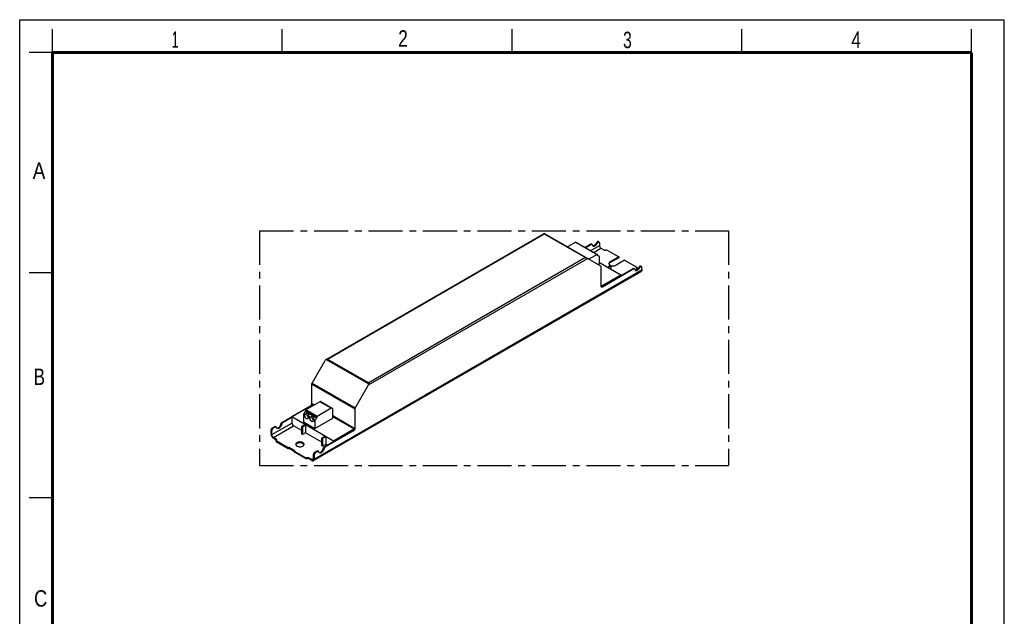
# Model space of a CAD drawing. Header units: millimetres. Extents: x 0 to 210, y 0 to 297.
# Tile 2 of 2: x 0 to 210, y 170 to 297. Entities that reach past the tile are written whole.
import ezdxf

# ---------------------------------------------------------------- set-up
doc = ezdxf.new("R2010")
doc.units = ezdxf.units.MM
doc.header["$LTSCALE"] = 19.36
doc.linetypes.add('CENTER', pattern=[0.6, 0.375, -0.075, 0.075, -0.075])
doc.layers.get('0').update_dxf_attribs({"linetype": 'CONTINUOUS'})
doc.layers.add('DEFAULT_1', color=7, linetype='CENTER')
doc.layers.add('Z_AXIS', color=7, linetype='CONTINUOUS')
doc.styles.add('TEXTSTYLE_2', font='txt', dxfattribs={"width": 0.75})

msp = doc.modelspace()

# ---------------------------------------------------------------- linework, layer by layer
at = {"color": 2, "linetype": 'Continuous'}
for p, q in [((0, 0), (0, 297)), ((0, 297), (210, 297)), ((210, 0), (210, 297)), ((7, 290), (7, 295)), ((56, 290), (56, 295)), ((105, 290), (105, 295)), ((154, 290), (154, 295)), ((203, 290), (203, 295)), ((7, 290), (2, 290)), ((7, 243), (2, 243)), ((7, 195), (2, 195))]:
    msp.add_line(p, q, dxfattribs=at)
at = {"color": 7, "linetype": 'Continuous'}
for p, q in [((65.365, 224.564), (111.882, 251.42)), ((123.95, 244.452), (111.882, 251.42)), ((111.882, 251.42), (111.882, 251.317)), ((120.591, 248.455), (121.822, 249.166)), ((121.975, 249.078), (120.744, 248.367)), ((122.083, 249.088), (121.93, 249.177)), ((123.645, 249.429), (123.645, 248.839)), ((123.982, 248.255), (124.564, 247.919)), ((123.66, 245.239), (128.241, 242.594)), ((124.013, 240.17), (124.013, 244.314)), ((124.166, 240.082), (130.861, 243.947)), ((131.014, 243.859), (124.319, 239.993)), ((125.376, 244.248), (125.958, 244.584)), ((125.529, 244.16), (126.112, 244.496)), ((126.002, 244.588), (126.155, 244.5)), ((126.173, 243.788), (126.173, 244.46)), ((131.123, 243.87), (130.969, 243.958)), ((131.749, 243.771), (131.612, 243.85)), ((132.684, 243.62), (132.684, 244.21)), ((62.679, 202.968), (132.541, 243.303)), ((124.014, 240.153), (128.241, 242.594)), ((128.241, 242.594), (128.241, 242.435)), ((62.364, 219.51), (65.151, 224.337)), ((62.301, 215.156), (62.301, 219.299)), ((74.343, 219.03), (71.557, 214.203)), ((74.432, 219.577), (74.432, 219.329)), ((55.912, 211.113), (61.995, 214.625)), ((58.073, 212.343), (62.404, 214.844)), ((62.634, 214.711), (62.404, 214.844)), ((58.073, 212.184), (56.066, 211.025)), ((58.073, 212.343), (58.073, 210.981)), ((58.073, 212.343), (66.959, 207.213)), ((71.29, 209.713), (66.76, 212.329)), ((71.494, 213.992), (71.494, 209.849)), ((53.936, 209.973), (54.411, 210.247)), ((54.089, 209.884), (54.565, 210.158)), ((54.673, 210.169), (54.52, 210.258)), ((60.141, 209.398), (58.41, 210.397)), ((60.141, 208.601), (60.141, 210.229)), ((60.202, 210.335), (60.831, 210.698)), ((60.294, 210.141), (60.294, 208.513)), ((60.356, 210.247), (60.984, 210.609)), ((60.831, 210.698), (60.984, 210.609)), ((60.984, 210.609), (60.984, 208.911)), ((53.63, 208.593), (53.63, 209.442)), ((53.783, 208.504), (53.783, 209.353)), ((54.12, 207.92), (54.702, 207.584)), ((60.294, 208.513), (60.141, 208.601)), ((60.984, 208.911), (60.294, 208.513)), ((64.431, 206.921), (60.984, 208.911)), ((64.492, 207.859), (65.12, 208.221)), ((64.645, 207.77), (65.274, 208.133)), ((64.952, 205.895), (71.034, 209.406)), ((71.187, 209.318), (65.105, 205.806)), ((65.12, 208.221), (65.274, 208.133)), ((65.274, 208.133), (65.274, 206.434)), ((66.959, 207.213), (71.29, 209.713)), ((54.12, 207.743), (54.702, 207.407)), ((64.431, 206.125), (64.431, 207.752)), ((64.584, 206.036), (64.431, 206.125)), ((64.584, 207.664), (64.584, 206.036)), ((65.274, 206.434), (64.584, 206.036)), ((65.58, 206.258), (65.274, 206.434)), ((66.959, 207.213), (66.959, 207.054)), ((62.669, 203.374), (62.669, 204.223)), ((62.822, 204.135), (62.822, 203.286)), ((62.975, 204.754), (63.451, 205.028)), ((63.604, 204.94), (63.129, 204.665)), ((63.712, 204.95), (63.559, 205.039)), ((62.332, 203.179), (61.75, 203.515)), ((62.332, 203.002), (61.75, 203.339))]:
    msp.add_line(p, q, dxfattribs=at)
at = {"color": 9, "linetype": 'Continuous'}
for p, q in [((65.669, 224.636), (111.882, 251.317)), ((111.882, 251.317), (120.645, 246.258)), ((121.786, 247.765), (123.645, 248.839)), ((121.975, 249.078), (121.822, 249.166)), ((122.46, 247.376), (123.982, 248.255)), ((121.163, 246.061), (74.343, 219.03)), ((120.645, 246.258), (74.432, 219.577)), ((62.822, 203.286), (132.684, 243.62)), ((125.958, 244.584), (126.112, 244.496)), ((131.014, 243.859), (130.861, 243.947)), ((124.319, 239.993), (124.166, 240.082)), ((65.365, 224.564), (74.432, 219.329)), ((65.669, 224.636), (74.432, 219.577)), ((62.301, 219.299), (71.494, 213.992)), ((62.364, 219.51), (71.557, 214.203)), ((61.995, 214.625), (62.01, 214.616)), ((62.301, 215.156), (62.853, 214.837)), ((66.76, 212.582), (71.494, 209.849)), ((53.783, 208.504), (58.073, 210.981)), ((54.12, 207.92), (58.41, 210.397)), ((54.565, 210.158), (54.411, 210.247)), ((55.762, 210.885), (55.916, 210.797)), ((55.912, 211.113), (56.066, 211.025)), ((60.141, 210.229), (60.294, 210.141)), ((60.202, 210.335), (60.356, 210.247)), ((53.63, 209.442), (53.783, 209.353)), ((53.936, 209.973), (54.089, 209.884)), ((71.034, 209.406), (71.187, 209.318)), ((64.431, 207.752), (64.584, 207.664)), ((64.492, 207.859), (64.645, 207.77)), ((64.952, 205.895), (65.105, 205.806)), ((62.669, 204.223), (62.822, 204.135)), ((62.975, 204.754), (63.129, 204.665)), ((63.604, 204.94), (63.451, 205.028)), ((64.802, 205.667), (64.955, 205.578)), ((62.669, 203.374), (62.332, 203.179))]:
    msp.add_line(p, q, dxfattribs=at)
at = {"color": 7, "linetype": 'Continuous', "const_width": 0.7}
for points in [[(7, 7), (7, 290)], [(7, 290), (203, 290)], [(203, 7), (203, 290)]]:
    msp.add_lwpolyline(points, dxfattribs=at)
at = {"color": 7, "linetype": 'Continuous'}
for centre, start_param, end_param in [((65.365, 224.214), 0.7854046, 1.5708027), ((74.129, 219.154), -1.5707899, -0.7853918)]:
    msp.add_ellipse(centre, major_axis=(0.214, 0.372), ratio=0.5773494, start_param=start_param, end_param=end_param, dxfattribs=at)
for points, knots in [([(121.822, 249.166), (121.84, 249.176), (121.876, 249.191), (121.916, 249.185), (121.93, 249.177)], [0, 0, 0, 0, 0.5507997, 1, 1, 1, 1]), ([(122.083, 249.088), (122.069, 249.097), (122.029, 249.103), (121.993, 249.088), (121.975, 249.078)], [0, 0, 0, 0, 0.4492003, 1, 1, 1, 1]), ([(122.125, 249.023), (122.122, 249.037), (122.114, 249.062), (122.094, 249.082), (122.083, 249.088)], [0, 0, 0, 0, 0.5332119, 1, 1, 1, 1]), ([(122.125, 249.023), (122.136, 248.967), (122.171, 248.864), (122.249, 248.785), (122.292, 248.76)], [0, 0, 0, 0, 0.5332047, 1, 1, 1, 1]), ([(122.224, 248.816), (122.373, 248.783), (122.589, 248.882), (122.778, 249.047), (122.919, 249.204), (123.005, 249.34), (123.053, 249.437)], [0, 0, 0, 0, 0.4225048, 0.5583672, 0.7020796, 1, 1, 1, 1]), ([(122.292, 248.76), (122.323, 248.743), (122.395, 248.718), (122.513, 248.719), (122.639, 248.755), (122.818, 248.851), (123.026, 249.045), (123.153, 249.241), (123.206, 249.349)], [0, 0, 0, 0, 0.089492, 0.1861884, 0.2948087, 0.4169757, 0.6959866, 1, 1, 1, 1]), ([(123.645, 248.839), (123.645, 248.783), (123.666, 248.667), (123.738, 248.503), (123.844, 248.359), (123.934, 248.283), (123.982, 248.255)], [0, 0, 0, 0, 0.2372383, 0.5000011, 0.7627633, 1, 1, 1, 1]), ([(120.645, 246.258), (120.698, 246.258), (120.803, 246.247), (120.904, 246.211), (120.949, 246.185)], [0, 0, 0, 0, 0.5071091, 1, 1, 1, 1]), ([(124.013, 244.314), (124.013, 244.343), (124.006, 244.396), (123.97, 244.441), (123.95, 244.452)], [0, 0, 0, 0, 0.5507571, 1, 1, 1, 1]), ([(125.958, 244.584), (125.962, 244.586), (125.975, 244.593), (125.993, 244.594), (126.002, 244.588)], [0, 0, 0, 0, 0.2949639, 1, 1, 1, 1]), ([(126.155, 244.5), (126.152, 244.502), (126.138, 244.507), (126.122, 244.502), (126.112, 244.496)], [0, 0, 0, 0, 0.220859, 1, 1, 1, 1]), ([(126.173, 244.46), (126.173, 244.465), (126.172, 244.479), (126.164, 244.495), (126.155, 244.5)], [0, 0, 0, 0, 0.2949656, 1, 1, 1, 1]), ([(130.861, 243.947), (130.879, 243.958), (130.915, 243.973), (130.955, 243.967), (130.969, 243.958)], [0, 0, 0, 0, 0.5507997, 1, 1, 1, 1]), ([(131.123, 243.87), (131.108, 243.878), (131.068, 243.884), (131.032, 243.869), (131.014, 243.859)], [0, 0, 0, 0, 0.4492003, 1, 1, 1, 1]), ([(131.164, 243.804), (131.162, 243.818), (131.153, 243.844), (131.133, 243.863), (131.123, 243.87)], [0, 0, 0, 0, 0.5332119, 1, 1, 1, 1]), ([(131.164, 243.804), (131.175, 243.749), (131.211, 243.646), (131.289, 243.567), (131.332, 243.542)], [0, 0, 0, 0, 0.5332047, 1, 1, 1, 1]), ([(131.263, 243.598), (131.412, 243.564), (131.629, 243.663), (131.817, 243.829), (131.958, 243.985), (132.044, 244.122), (132.092, 244.219)], [0, 0, 0, 0, 0.4225044, 0.5583669, 0.7020794, 1, 1, 1, 1]), ([(131.332, 243.542), (131.362, 243.524), (131.434, 243.499), (131.552, 243.5), (131.678, 243.537), (131.857, 243.633), (132.065, 243.826), (132.192, 244.022), (132.245, 244.13)], [0, 0, 0, 0, 0.089492, 0.1861884, 0.2948087, 0.4169757, 0.6959866, 1, 1, 1, 1]), ([(132.684, 243.62), (132.684, 243.585), (132.679, 243.518), (132.652, 243.426), (132.606, 243.352), (132.563, 243.316), (132.541, 243.303)], [0, 0, 0, 0, 0.2897719, 0.5490639, 0.782223, 1, 1, 1, 1]), ([(124.102, 239.972), (124.073, 239.989), (124.023, 240.052), (124.013, 240.129), (124.013, 240.17)], [0, 0, 0, 0, 0.4492138, 1, 1, 1, 1]), ([(124.166, 240.082), (124.155, 240.076), (124.116, 240.055), (124.072, 240.042), (124.04, 240.04)], [0, 0, 0, 0, 0.2733007, 1, 1, 1, 1]), ([(124.319, 239.993), (124.283, 239.973), (124.212, 239.943), (124.132, 239.955), (124.102, 239.972)], [0, 0, 0, 0, 0.550784, 1, 1, 1, 1]), ([(65.669, 224.636), (65.616, 224.636), (65.511, 224.625), (65.41, 224.59), (65.365, 224.564)], [0, 0, 0, 0, 0.5071089, 1, 1, 1, 1]), ([(62.301, 219.299), (62.301, 219.316), (62.308, 219.39), (62.336, 219.461), (62.364, 219.51)], [0, 0, 0, 0, 0.2291149, 1, 1, 1, 1]), ([(61.995, 214.625), (62.038, 214.65), (62.121, 214.72), (62.217, 214.851), (62.282, 215), (62.301, 215.106), (62.301, 215.156)], [0, 0, 0, 0, 0.2372362, 0.4999984, 0.7627614, 1, 1, 1, 1]), ([(71.557, 214.203), (71.547, 214.186), (71.513, 214.12), (71.494, 214.046), (71.494, 213.992)], [0, 0, 0, 0, 0.2671441, 1, 1, 1, 1]), ([(54.411, 210.247), (54.429, 210.257), (54.465, 210.272), (54.505, 210.266), (54.52, 210.258)], [0, 0, 0, 0, 0.5507997, 1, 1, 1, 1]), ([(54.673, 210.169), (54.658, 210.178), (54.618, 210.184), (54.582, 210.169), (54.565, 210.158)], [0, 0, 0, 0, 0.4492003, 1, 1, 1, 1]), ([(54.715, 210.104), (54.712, 210.117), (54.703, 210.143), (54.684, 210.163), (54.673, 210.169)], [0, 0, 0, 0, 0.5332119, 1, 1, 1, 1]), ([(54.882, 209.841), (54.839, 209.866), (54.761, 209.945), (54.726, 210.048), (54.715, 210.104)], [0, 0, 0, 0, 0.4667794, 1, 1, 1, 1]), ([(54.812, 209.897), (54.855, 209.887), (54.953, 209.886), (55.102, 209.934), (55.252, 210.025), (55.449, 210.202), (55.647, 210.486), (55.741, 210.751), (55.762, 210.885)], [0, 0, 0, 0, 0.0900086, 0.1931233, 0.3111017, 0.4421473, 0.7251918, 1, 1, 1, 1]), ([(55.916, 210.797), (55.892, 210.65), (55.811, 210.433), (55.648, 210.18), (55.501, 210.016), (55.34, 209.891), (55.176, 209.814), (55.018, 209.791), (54.921, 209.818), (54.882, 209.841)], [0, 0, 0, 0, 0.2833018, 0.4306535, 0.5721977, 0.7018304, 0.8155707, 0.9131735, 1, 1, 1, 1]), ([(55.762, 210.885), (55.77, 210.932), (55.807, 211.02), (55.873, 211.091), (55.912, 211.113)], [0, 0, 0, 0, 0.5114681, 1, 1, 1, 1]), ([(56.066, 211.025), (56.026, 211.002), (55.96, 210.932), (55.923, 210.844), (55.916, 210.797)], [0, 0, 0, 0, 0.4885319, 1, 1, 1, 1]), ([(58.073, 210.981), (58.073, 210.926), (58.094, 210.809), (58.166, 210.645), (58.271, 210.501), (58.362, 210.425), (58.41, 210.397)], [0, 0, 0, 0, 0.2372383, 0.5000011, 0.7627633, 1, 1, 1, 1]), ([(60.141, 210.229), (60.141, 210.25), (60.155, 210.292), (60.184, 210.325), (60.202, 210.335)], [0, 0, 0, 0, 0.5000017, 1, 1, 1, 1]), ([(60.356, 210.247), (60.337, 210.236), (60.309, 210.203), (60.294, 210.162), (60.294, 210.141)], [0, 0, 0, 0, 0.4999983, 1, 1, 1, 1]), ([(53.63, 209.442), (53.63, 209.492), (53.649, 209.598), (53.714, 209.747), (53.81, 209.878), (53.893, 209.947), (53.936, 209.973)], [0, 0, 0, 0, 0.2372386, 0.5000016, 0.7627638, 1, 1, 1, 1]), ([(53.63, 208.593), (53.63, 208.512), (53.66, 208.343), (53.765, 208.105), (53.919, 207.895), (54.051, 207.784), (54.12, 207.743)], [0, 0, 0, 0, 0.237226, 0.5000011, 0.7627756, 1, 1, 1, 1]), ([(54.089, 209.884), (54.046, 209.859), (53.964, 209.79), (53.868, 209.658), (53.802, 209.51), (53.783, 209.404), (53.783, 209.353)], [0, 0, 0, 0, 0.2372362, 0.4999984, 0.7627614, 1, 1, 1, 1]), ([(54.12, 207.92), (54.072, 207.948), (53.982, 208.024), (53.876, 208.169), (53.804, 208.332), (53.783, 208.449), (53.783, 208.504)], [0, 0, 0, 0, 0.2372367, 0.4999989, 0.7627617, 1, 1, 1, 1]), ([(71.29, 209.713), (71.262, 209.649), (71.191, 209.532), (71.09, 209.439), (71.034, 209.406)], [0, 0, 0, 0, 0.5239001, 1, 1, 1, 1]), ([(71.494, 209.849), (71.494, 209.799), (71.475, 209.693), (71.409, 209.544), (71.313, 209.412), (71.231, 209.343), (71.187, 209.318)], [0, 0, 0, 0, 0.2372386, 0.5000016, 0.7627638, 1, 1, 1, 1]), ([(64.431, 207.752), (64.431, 207.773), (64.445, 207.815), (64.474, 207.848), (64.492, 207.859)], [0, 0, 0, 0, 0.5000017, 1, 1, 1, 1]), ([(64.645, 207.77), (64.627, 207.76), (64.598, 207.726), (64.584, 207.685), (64.584, 207.664)], [0, 0, 0, 0, 0.4999983, 1, 1, 1, 1]), ([(64.802, 205.667), (64.809, 205.714), (64.846, 205.802), (64.912, 205.872), (64.952, 205.895)], [0, 0, 0, 0, 0.5114681, 1, 1, 1, 1]), ([(65.105, 205.806), (65.066, 205.784), (65, 205.713), (64.962, 205.625), (64.955, 205.578)], [0, 0, 0, 0, 0.4885319, 1, 1, 1, 1]), ([(62.669, 204.223), (62.669, 204.273), (62.688, 204.379), (62.754, 204.528), (62.85, 204.659), (62.932, 204.729), (62.975, 204.754)], [0, 0, 0, 0, 0.2372386, 0.5000016, 0.7627638, 1, 1, 1, 1]), ([(63.129, 204.665), (63.085, 204.64), (63.003, 204.571), (62.907, 204.44), (62.841, 204.291), (62.822, 204.185), (62.822, 204.135)], [0, 0, 0, 0, 0.2372362, 0.4999984, 0.7627614, 1, 1, 1, 1]), ([(63.451, 205.028), (63.468, 205.038), (63.504, 205.053), (63.544, 205.047), (63.559, 205.039)], [0, 0, 0, 0, 0.5507997, 1, 1, 1, 1]), ([(63.712, 204.95), (63.698, 204.959), (63.658, 204.965), (63.622, 204.95), (63.604, 204.94)], [0, 0, 0, 0, 0.4492003, 1, 1, 1, 1]), ([(63.754, 204.885), (63.751, 204.899), (63.742, 204.924), (63.723, 204.944), (63.712, 204.95)], [0, 0, 0, 0, 0.5332119, 1, 1, 1, 1]), ([(63.921, 204.622), (63.878, 204.647), (63.8, 204.726), (63.765, 204.829), (63.754, 204.885)], [0, 0, 0, 0, 0.4667793, 1, 1, 1, 1]), ([(63.851, 204.679), (63.894, 204.669), (63.993, 204.668), (64.141, 204.715), (64.291, 204.806), (64.489, 204.983), (64.686, 205.267), (64.78, 205.532), (64.802, 205.667)], [0, 0, 0, 0, 0.0900086, 0.1931233, 0.3111017, 0.4421473, 0.7251918, 1, 1, 1, 1]), ([(64.955, 205.578), (64.931, 205.431), (64.851, 205.214), (64.687, 204.961), (64.54, 204.797), (64.379, 204.672), (64.216, 204.595), (64.057, 204.572), (63.961, 204.6), (63.921, 204.622)], [0, 0, 0, 0, 0.2833018, 0.4306534, 0.5721976, 0.7018304, 0.8155707, 0.9131735, 1, 1, 1, 1]), ([(62.57, 203.156), (62.555, 203.147), (62.518, 203.134), (62.434, 203.131), (62.371, 203.157), (62.332, 203.179)], [0, 0, 0, 0, 0.2184495, 0.4522889, 1, 1, 1, 1]), ([(62.332, 203.002), (62.362, 202.985), (62.423, 202.956), (62.516, 202.934), (62.603, 202.936), (62.656, 202.955), (62.679, 202.968)], [0, 0, 0, 0, 0.2897709, 0.5490625, 0.782222, 1, 1, 1, 1]), ([(62.669, 203.374), (62.669, 203.328), (62.659, 203.261), (62.615, 203.19), (62.586, 203.165), (62.57, 203.156)], [0, 0, 0, 0, 0.5477125, 0.7815515, 1, 1, 1, 1]), ([(62.679, 202.968), (62.702, 202.981), (62.744, 203.017), (62.79, 203.092), (62.817, 203.184), (62.822, 203.25), (62.822, 203.286)], [0, 0, 0, 0, 0.217777, 0.4509361, 0.7102281, 1, 1, 1, 1])]:
    msp.add_open_spline(points, degree=3, knots=knots, dxfattribs=at)
at = {"layer": 'DEFAULT_1', "color": 5, "linetype": 'CENTER'}
for p, q in [((51.167, 251.957), (51.167, 201.944)), ((51.167, 251.957), (151.182, 251.957)), ((151.182, 251.957), (151.182, 201.944)), ((51.167, 201.944), (151.182, 201.944))]:
    msp.add_line(p, q, dxfattribs=at)
at = {"layer": 'Z_AXIS', "color": 7, "linetype": 'Continuous'}
for p, q in [((118.604, 249.573), (116.843, 248.556)), ((118.648, 249.577), (123.213, 246.941)), ((123.206, 249.349), (123.053, 249.437)), ((123.42, 249.676), (123.573, 249.588)), ((125.177, 247.919), (127.766, 246.424)), ((123.17, 246.937), (121.408, 245.92)), ((123.231, 246.804), (123.231, 246.902)), ((123.571, 246.564), (123.258, 246.745)), ((123.66, 244.956), (123.66, 246.366)), ((127.766, 246.424), (125.928, 245.363)), ((127.766, 246.247), (125.928, 245.186)), ((127.766, 246.424), (127.766, 246.247)), ((123.369, 244.788), (123.66, 244.956)), ((129.022, 245.699), (127.184, 244.637)), ((129.022, 245.699), (131.612, 244.204)), ((131.612, 244.204), (131.612, 244.027)), ((132.245, 244.13), (132.092, 244.219)), ((132.459, 244.457), (132.612, 244.369)), ((64.033, 215.519), (60.999, 213.767)), ((64.249, 215.54), (66.67, 214.142)), ((60.509, 212.63), (60.509, 211.22)), ((60.911, 213.473), (60.599, 212.932)), ((60.938, 213.661), (60.938, 213.564)), ((63.358, 212.264), (63.358, 212.166)), ((66.453, 214.121), (63.42, 212.37)), ((66.76, 212.034), (66.76, 213.944)), ((60.509, 211.22), (62.929, 209.822)), ((62.929, 209.822), (66.76, 212.034)), ((62.929, 211.233), (62.929, 209.822)), ((63.332, 212.076), (63.019, 211.535)), ((54.702, 207.054), (54.702, 207.23)), ((54.702, 207.23), (57.291, 205.736)), ((54.702, 207.054), (57.291, 205.559)), ((57.291, 205.736), (57.322, 205.753)), ((57.291, 205.559), (57.291, 205.736)), ((57.291, 205.559), (57.322, 205.576)), ((58.578, 205.099), (57.445, 205.753)), ((58.548, 204.94), (57.445, 205.576)), ((58.548, 205.01), (58.578, 205.028)), ((58.548, 205.01), (61.137, 203.515)), ((58.548, 204.833), (58.548, 205.01)), ((58.548, 204.833), (61.137, 203.339)), ((61.137, 203.339), (61.137, 203.515))]:
    msp.add_line(p, q, dxfattribs=at)
at = {"layer": 'Z_AXIS', "color": 9, "linetype": 'Continuous'}
for p, q in [((118.604, 249.573), (123.17, 246.937)), ((125.928, 245.363), (125.928, 245.186)), ((66.453, 214.121), (64.033, 215.519)), ((60.807, 212.458), (60.509, 212.63)), ((60.885, 212.767), (60.599, 212.932)), ((63.332, 212.076), (60.911, 213.473)), ((63.358, 212.264), (60.938, 213.661)), ((63.358, 212.166), (60.938, 213.564)), ((63.42, 212.37), (60.999, 213.767)), ((61.958, 212.147), (61.599, 212.355)), ((61.88, 211.839), (61.497, 212.059)), ((62.929, 211.233), (62.57, 211.44)), ((63.019, 211.535), (62.671, 211.736)), ((54.702, 207.584), (54.702, 207.407)), ((57.322, 205.753), (57.322, 205.576)), ((57.445, 205.753), (57.445, 205.576)), ((58.578, 205.099), (58.578, 205.028)), ((61.75, 203.515), (61.75, 203.339))]:
    msp.add_line(p, q, dxfattribs=at)
at = {"layer": 'Z_AXIS', "color": 7, "linetype": 'Continuous'}
for centre, radius, start, end in [((125.999, 244.815), 0.332, 158.40796, 163.06918), ((126.401, 245.466), 0.955, 243.33354, 245.28769), ((126.437, 245.545), 1.042, 245.30578, 250.13696), ((126.489, 245.687), 1.192, 250.10541, 254.50524), ((126.512, 245.765), 1.274, 254.46401, 255.36931), ((131.686, 243.825), 0.207, 144.33505, 146.72813), ((61.94, 212.791), 0.637, 228.37145, 233.82779), ((61.909, 212.75), 0.585, 233.89376, 234.49416), ((63.012, 212.172), 0.637, 228.37145, 233.82779), ((62.981, 212.131), 0.585, 233.89376, 234.49416), ((54.628, 207.205), 0.207, 33.27181, 35.6656), ((59.201, 206.249), 0.332, 158.40912, 163.07174), ((60.315, 206.249), 0.332, 16.93081, 21.5928)]:
    msp.add_arc(centre, radius, start, end, dxfattribs=at)
for centre in [(61.152, 212.405), (62.224, 211.786)]:
    msp.add_ellipse(centre, major_axis=(0.368, 0.637), ratio=0.5773494, start_param=4.9595963, end_param=7.6067871, dxfattribs=at)
for points, knots in [([(118.648, 249.577), (118.645, 249.579), (118.631, 249.584), (118.615, 249.579), (118.604, 249.573)], [0, 0, 0, 0, 0.2208882, 1, 1, 1, 1]), ([(123.42, 249.676), (123.407, 249.683), (123.379, 249.693), (123.331, 249.693), (123.28, 249.678), (123.208, 249.639), (123.125, 249.56), (123.074, 249.481), (123.053, 249.437)], [0, 0, 0, 0, 0.0893851, 0.186052, 0.2947358, 0.4170358, 0.6962445, 1, 1, 1, 1]), ([(123.573, 249.588), (123.561, 249.595), (123.532, 249.605), (123.484, 249.604), (123.433, 249.589), (123.361, 249.55), (123.278, 249.472), (123.227, 249.393), (123.206, 249.349)], [0, 0, 0, 0, 0.0893851, 0.186052, 0.2947358, 0.4170358, 0.6962445, 1, 1, 1, 1]), ([(123.645, 249.429), (123.645, 249.462), (123.637, 249.524), (123.596, 249.574), (123.573, 249.588)], [0, 0, 0, 0, 0.5508068, 1, 1, 1, 1]), ([(124.564, 247.919), (124.608, 247.894), (124.709, 247.857), (124.871, 247.839), (125.032, 247.857), (125.133, 247.894), (125.177, 247.919)], [0, 0, 0, 0, 0.2372375, 0.5000005, 0.7627632, 1, 1, 1, 1]), ([(123.213, 246.941), (123.21, 246.943), (123.196, 246.948), (123.18, 246.943), (123.17, 246.937)], [0, 0, 0, 0, 0.220859, 1, 1, 1, 1]), ([(123.231, 246.902), (123.231, 246.906), (123.23, 246.921), (123.222, 246.936), (123.213, 246.941)], [0, 0, 0, 0, 0.2949656, 1, 1, 1, 1]), ([(123.258, 246.745), (123.249, 246.75), (123.234, 246.769), (123.231, 246.792), (123.231, 246.804)], [0, 0, 0, 0, 0.4492429, 1, 1, 1, 1]), ([(123.66, 246.366), (123.66, 246.407), (123.65, 246.484), (123.6, 246.547), (123.571, 246.564)], [0, 0, 0, 0, 0.5507571, 1, 1, 1, 1]), ([(125.928, 245.363), (125.889, 245.34), (125.818, 245.291), (125.733, 245.202), (125.68, 245.104), (125.668, 245.034), (125.668, 245)], [0, 0, 0, 0, 0.2897731, 0.5490652, 0.7822234, 1, 1, 1, 1]), ([(125.668, 245), (125.668, 244.963), (125.683, 244.886), (125.746, 244.78), (125.845, 244.686), (125.927, 244.636), (125.973, 244.613)], [0, 0, 0, 0, 0.2140023, 0.4456632, 0.7064133, 1, 1, 1, 1]), ([(125.928, 245.186), (125.905, 245.172), (125.824, 245.121), (125.753, 245.052), (125.717, 244.992)], [0, 0, 0, 0, 0.2749704, 1, 1, 1, 1]), ([(126.19, 244.533), (126.36, 244.488), (126.628, 244.471), (126.963, 244.535), (127.116, 244.598), (127.184, 244.637)], [0, 0, 0, 0, 0.5168326, 0.7700665, 1, 1, 1, 1]), ([(131.612, 244.204), (131.576, 244.183), (131.514, 244.136), (131.485, 244.061), (131.485, 244.027)], [0, 0, 0, 0, 0.5507867, 1, 1, 1, 1]), ([(131.485, 244.027), (131.485, 243.993), (131.514, 243.918), (131.576, 243.871), (131.612, 243.85)], [0, 0, 0, 0, 0.4492126, 1, 1, 1, 1]), ([(131.612, 244.027), (131.605, 244.023), (131.581, 244.008), (131.558, 243.99), (131.543, 243.975)], [0, 0, 0, 0, 0.2633397, 1, 1, 1, 1]), ([(132.459, 244.457), (132.447, 244.465), (132.418, 244.474), (132.37, 244.474), (132.319, 244.459), (132.247, 244.42), (132.164, 244.342), (132.113, 244.262), (132.092, 244.219)], [0, 0, 0, 0, 0.0893851, 0.186052, 0.2947358, 0.4170358, 0.6962445, 1, 1, 1, 1]), ([(132.612, 244.369), (132.6, 244.376), (132.571, 244.386), (132.523, 244.385), (132.473, 244.371), (132.401, 244.332), (132.317, 244.253), (132.266, 244.174), (132.245, 244.13)], [0, 0, 0, 0, 0.0893851, 0.186052, 0.2947358, 0.4170358, 0.6962445, 1, 1, 1, 1]), ([(132.684, 244.21), (132.684, 244.243), (132.676, 244.305), (132.636, 244.355), (132.612, 244.369)], [0, 0, 0, 0, 0.5508068, 1, 1, 1, 1]), ([(64.249, 215.54), (64.22, 215.557), (64.14, 215.569), (64.068, 215.539), (64.033, 215.519)], [0, 0, 0, 0, 0.4492159, 1, 1, 1, 1]), ([(60.599, 212.932), (60.571, 212.884), (60.528, 212.786), (60.509, 212.68), (60.509, 212.63)], [0, 0, 0, 0, 0.5255659, 1, 1, 1, 1]), ([(60.807, 212.458), (60.799, 212.486), (60.792, 212.546), (60.803, 212.605), (60.812, 212.633)], [0, 0, 0, 0, 0.4973625, 1, 1, 1, 1]), ([(60.807, 212.458), (60.829, 212.376), (60.9, 212.22), (61.033, 212.06), (61.159, 211.972), (61.25, 211.935), (61.337, 211.926), (61.39, 211.942), (61.412, 211.955)], [0, 0, 0, 0, 0.2919807, 0.5774616, 0.7043663, 0.815962, 0.9127585, 1, 1, 1, 1]), ([(60.812, 212.633), (60.816, 212.645), (60.834, 212.693), (60.862, 212.736), (60.885, 212.767)], [0, 0, 0, 0, 0.2465075, 1, 1, 1, 1]), ([(60.938, 213.564), (60.938, 213.556), (60.935, 213.525), (60.923, 213.494), (60.911, 213.473)], [0, 0, 0, 0, 0.2291149, 1, 1, 1, 1]), ([(60.999, 213.767), (60.981, 213.757), (60.952, 213.724), (60.938, 213.682), (60.938, 213.661)], [0, 0, 0, 0, 0.4999983, 1, 1, 1, 1]), ([(61.291, 213.063), (61.283, 213.052), (61.253, 212.996), (61.244, 212.931), (61.244, 212.883)], [0, 0, 0, 0, 0.224931, 1, 1, 1, 1]), ([(61.244, 212.883), (61.244, 212.833), (61.26, 212.728), (61.335, 212.527), (61.434, 212.388), (61.517, 212.315)], [0, 0, 0, 0, 0.2315578, 0.4872425, 1, 1, 1, 1]), ([(61.547, 212.209), (61.543, 212.195), (61.527, 212.145), (61.511, 212.095), (61.497, 212.059)], [0, 0, 0, 0, 0.2802812, 1, 1, 1, 1]), ([(61.599, 212.355), (61.584, 212.319), (61.567, 212.27), (61.551, 212.221), (61.547, 212.209)], [0, 0, 0, 0, 0.7547242, 1, 1, 1, 1]), ([(61.884, 212.014), (61.888, 212.026), (61.906, 212.074), (61.934, 212.117), (61.958, 212.147)], [0, 0, 0, 0, 0.2465075, 1, 1, 1, 1]), ([(62.364, 212.444), (62.356, 212.433), (62.326, 212.377), (62.317, 212.312), (62.317, 212.264)], [0, 0, 0, 0, 0.224931, 1, 1, 1, 1]), ([(62.317, 212.264), (62.317, 212.214), (62.332, 212.109), (62.407, 211.908), (62.507, 211.769), (62.589, 211.696)], [0, 0, 0, 0, 0.2315578, 0.4872425, 1, 1, 1, 1]), ([(63.358, 212.166), (63.358, 212.159), (63.356, 212.127), (63.344, 212.097), (63.332, 212.076)], [0, 0, 0, 0, 0.2291149, 1, 1, 1, 1]), ([(63.42, 212.37), (63.402, 212.359), (63.373, 212.326), (63.358, 212.285), (63.358, 212.264)], [0, 0, 0, 0, 0.4999983, 1, 1, 1, 1]), ([(66.67, 214.142), (66.641, 214.159), (66.561, 214.171), (66.489, 214.142), (66.453, 214.121)], [0, 0, 0, 0, 0.4491761, 1, 1, 1, 1]), ([(66.76, 213.944), (66.76, 213.986), (66.75, 214.062), (66.699, 214.126), (66.67, 214.142)], [0, 0, 0, 0, 0.5508261, 1, 1, 1, 1]), ([(61.412, 211.955), (61.431, 211.966), (61.467, 211.996), (61.489, 212.037), (61.497, 212.059)], [0, 0, 0, 0, 0.4796866, 1, 1, 1, 1]), ([(61.88, 211.839), (61.872, 211.867), (61.865, 211.927), (61.875, 211.986), (61.884, 212.014)], [0, 0, 0, 0, 0.4973625, 1, 1, 1, 1]), ([(61.88, 211.839), (61.902, 211.757), (61.972, 211.601), (62.106, 211.441), (62.231, 211.353), (62.322, 211.316), (62.41, 211.307), (62.463, 211.323), (62.485, 211.336)], [0, 0, 0, 0, 0.2919807, 0.5774616, 0.7043663, 0.815962, 0.9127585, 1, 1, 1, 1]), ([(62.485, 211.336), (62.504, 211.346), (62.539, 211.377), (62.561, 211.418), (62.57, 211.44)], [0, 0, 0, 0, 0.4796866, 1, 1, 1, 1]), ([(62.62, 211.589), (62.615, 211.575), (62.599, 211.525), (62.584, 211.475), (62.57, 211.44)], [0, 0, 0, 0, 0.2802812, 1, 1, 1, 1]), ([(62.671, 211.736), (62.657, 211.699), (62.64, 211.651), (62.624, 211.601), (62.62, 211.589)], [0, 0, 0, 0, 0.7547242, 1, 1, 1, 1]), ([(63.019, 211.535), (62.991, 211.486), (62.948, 211.389), (62.929, 211.283), (62.929, 211.233)], [0, 0, 0, 0, 0.5255659, 1, 1, 1, 1]), ([(54.829, 207.407), (54.829, 207.441), (54.8, 207.516), (54.738, 207.564), (54.702, 207.584)], [0, 0, 0, 0, 0.4492126, 1, 1, 1, 1]), ([(54.771, 207.356), (54.766, 207.36), (54.745, 207.38), (54.721, 207.396), (54.702, 207.407)], [0, 0, 0, 0, 0.2369667, 1, 1, 1, 1]), ([(54.702, 207.23), (54.738, 207.251), (54.8, 207.298), (54.829, 207.374), (54.829, 207.407)], [0, 0, 0, 0, 0.5507867, 1, 1, 1, 1]), ([(60.386, 206.797), (60.32, 206.835), (60.172, 206.896), (59.929, 206.945), (59.672, 206.952), (59.423, 206.917), (59.2, 206.843), (59.022, 206.734), (58.901, 206.597), (58.87, 206.486), (58.87, 206.434)], [0, 0, 0, 0, 0.1288291, 0.2705666, 0.4178841, 0.5623873, 0.696203, 0.8135963, 0.9130671, 1, 1, 1, 1]), ([(58.87, 206.434), (58.87, 206.401), (58.882, 206.33), (58.936, 206.232), (59.02, 206.143), (59.091, 206.094), (59.13, 206.072)], [0, 0, 0, 0, 0.2177762, 0.4509342, 0.7102265, 1, 1, 1, 1]), ([(60.386, 206.62), (60.27, 206.687), (59.993, 206.773), (59.635, 206.778), (59.354, 206.72), (59.125, 206.632), (58.976, 206.52), (58.92, 206.427)], [0, 0, 0, 0, 0.25456, 0.534259, 0.669607, 0.7945825, 1, 1, 1, 1]), ([(59.13, 206.072), (59.196, 206.034), (59.345, 205.972), (59.587, 205.924), (59.844, 205.917), (60.094, 205.952), (60.316, 206.026), (60.495, 206.135), (60.616, 206.272), (60.646, 206.383), (60.646, 206.434)], [0, 0, 0, 0, 0.1288291, 0.2705666, 0.4178841, 0.5623873, 0.696203, 0.8135963, 0.9130671, 1, 1, 1, 1]), ([(60.646, 206.434), (60.646, 206.468), (60.634, 206.539), (60.58, 206.637), (60.496, 206.726), (60.425, 206.775), (60.386, 206.797)], [0, 0, 0, 0, 0.2177762, 0.4509342, 0.7102265, 1, 1, 1, 1]), ([(60.597, 206.427), (60.585, 206.446), (60.529, 206.523), (60.45, 206.583), (60.386, 206.62)], [0, 0, 0, 0, 0.2274927, 1, 1, 1, 1]), ([(57.445, 205.753), (57.427, 205.764), (57.383, 205.772), (57.34, 205.764), (57.322, 205.753)], [0, 0, 0, 0, 0.5000005, 1, 1, 1, 1]), ([(57.445, 205.576), (57.427, 205.587), (57.383, 205.595), (57.34, 205.587), (57.322, 205.576)], [0, 0, 0, 0, 0.5000005, 1, 1, 1, 1]), ([(58.604, 205.063), (58.604, 205.067), (58.601, 205.082), (58.589, 205.093), (58.578, 205.099)], [0, 0, 0, 0, 0.2208568, 1, 1, 1, 1]), ([(58.589, 205.036), (58.592, 205.038), (58.599, 205.045), (58.604, 205.056), (58.604, 205.063)], [0, 0, 0, 0, 0.2812006, 1, 1, 1, 1]), ([(61.75, 203.515), (61.706, 203.541), (61.605, 203.577), (61.443, 203.595), (61.282, 203.577), (61.18, 203.541), (61.137, 203.515)], [0, 0, 0, 0, 0.2372375, 0.5000005, 0.7627632, 1, 1, 1, 1]), ([(61.75, 203.339), (61.706, 203.364), (61.605, 203.4), (61.443, 203.418), (61.282, 203.4), (61.18, 203.364), (61.137, 203.339)], [0, 0, 0, 0, 0.2372375, 0.5000005, 0.7627632, 1, 1, 1, 1])]:
    msp.add_open_spline(points, degree=3, knots=knots, dxfattribs=at)
for points in [[(125.717, 244.992), (125.707, 244.975), (125.697, 244.956), (125.69, 244.937)], [(131.543, 243.975), (131.534, 243.966), (131.525, 243.956), (131.518, 243.946)], [(54.796, 207.326), (54.789, 207.337), (54.78, 207.346), (54.771, 207.356)], [(58.92, 206.427), (58.909, 206.409), (58.9, 206.391), (58.892, 206.372)], [(60.624, 206.372), (60.617, 206.391), (60.607, 206.409), (60.597, 206.427)], [(58.578, 205.028), (58.582, 205.03), (58.586, 205.033), (58.589, 205.036)]]:
    msp.add_open_spline(points, degree=3, dxfattribs=at)

# ---------------------------------------------------------------- texts
at = {"color": 5, "linetype": 'Continuous', "style": 'TEXTSTYLE_2'}
for s, width, p in [('1', 0.571429, (32.414, 291)), ('2', 0.785714, (80.731, 291.24)), ('3', 0.714286, (128.684, 290.943)), ('4', 0.785714, (177.383, 290.991)), ('A', 0.857143, (2.787, 263.048)), ('B', 0.785714, (2.959, 219.099)), ('C', 0.833333, (3.07, 171.834))]:
    msp.add_text(s, height=3.5, dxfattribs=dict(at, width=width)).set_placement(p)

doc.saveas('drawing.dxf')
